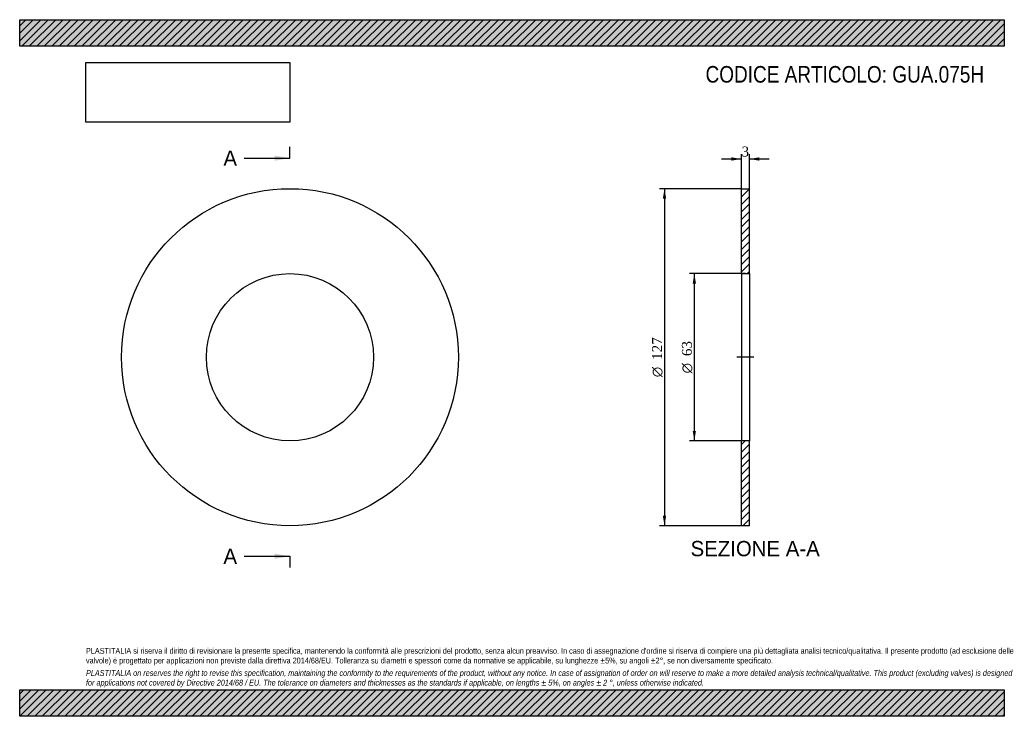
# Model space of a CAD drawing. Header units: millimetres. Extents: x 0 to 371, y 0 to 263.
import ezdxf
from ezdxf.enums import TextEntityAlignment as Align
from ezdxf.lldxf.tags import DXFTag

# ---------------------------------------------------------------- set-up
doc = ezdxf.new("R2010")
doc.units = ezdxf.units.MM
doc.header["$LTSCALE"] = 1.25
for name, color, linetype in [('Default', 7, 'Continuous'), ('DV2_Default', 7, 'Continuous'), ('GUA.075C', 7, 'Continuous')]:
    doc.layers.add(name, color=color, linetype=linetype)
doc.styles.add('SEACAD_Solid_Edge_ANSI', font='seans.ttf')
doc.styles.add('SEACAD_Solid_Edge_ANSI1_Symbols', font='semeca1.ttf')
doc.styles.add('SEACAD_Times_New_Roman', font='times.ttf')
tags = doc.linetypes.add('CENTER2', pattern=[28.575, 19.05, -3.175, 3.175, -3.175]).pattern_tags.tags
tags[10:11] = [DXFTag(74, 4), DXFTag(75, 0), DXFTag(340, '0'), DXFTag(46, 0.0), DXFTag(50, 0.0), DXFTag(44, 0.0), DXFTag(45, 0.0)]
tags[8:9] = [DXFTag(74, 4), DXFTag(75, 0), DXFTag(340, '0'), DXFTag(46, 0.0), DXFTag(50, 0.0), DXFTag(44, 0.0), DXFTag(45, 0.0)]
tags[6:7] = [DXFTag(74, 4), DXFTag(75, 0), DXFTag(340, '0'), DXFTag(46, 0.0), DXFTag(50, 0.0), DXFTag(44, 0.0), DXFTag(45, 0.0)]
tags[4:5] = [DXFTag(74, 4), DXFTag(75, 0), DXFTag(340, '0'), DXFTag(46, 0.0), DXFTag(50, 0.0), DXFTag(44, 0.0), DXFTag(45, 0.0)]
doc.dimstyles.new('ANSImm', dxfattribs={"dimtxt": 3.75, "dimasz": 3.75, "dimexe": 1.875, "dimexo": 0, "dimgap": 0.9375, "dimtad": 1, "dimdsep": 46, "dimtxsty": 'SEACAD_Times_New_Roman', "dimblk1": '_SE_FILLED', "dimblk2": '_SE_FILLED', "dimsah": 1, "dimcen": 1.875, "dimazin": 0, "dimtfac": 0.85, "dimtdec": 3, "dimtofl": 0, "dimtmove": 0, "dimatfit": 3, "dimfxl": 1, "dimarcsym": 0})
picture_1 = doc.add_image_def('image1.jpg', size_in_pixel=(4302, 1260))

# ---------------------------------------------------------------- blocks, each defined once
blk = doc.blocks.new('SE')
at = {"layer": 'GUA.075C', "color": 7, "linetype": 'Continuous'}
for radius in [63.5, 31.5]:
    blk.add_circle((101.89, 135.32), radius, dxfattribs=at)
blk = doc.blocks.new('SE2')
at = {"color": 7, "linetype": 'Continuous', "style": 'SEACAD_Solid_Edge_ANSI'}
blk.add_text('A', height=5.75, dxfattribs=at).set_placement((76.82, 213.2), align=Align.TOP_LEFT)
blk = doc.blocks.new('SE3')
at = {"color": 7, "linetype": 'Continuous', "style": 'SEACAD_Solid_Edge_ANSI'}
blk.add_text('A', height=5.75, dxfattribs=at).set_placement((76.82, 63.2), align=Align.TOP_LEFT)
blk = doc.blocks.new('SEANNOT_GROUP')
at = {"linetype": 'Continuous'}
blk.add_hatch(color=7, dxfattribs=at).paths.add_polyline_path([(96.14, 209.36), (101.89, 210.32), (96.14, 211.28)])
at = {"color": 7, "linetype": 'Continuous'}
blk.add_lwpolyline([(84.64, 210.32), (101.89, 210.32)], dxfattribs=at)
blk = doc.blocks.new('SEANNOT_GROUP1')
at = {"linetype": 'Continuous'}
blk.add_hatch(color=7, dxfattribs=at).paths.add_polyline_path([(96.14, 59.36), (101.89, 60.32), (96.14, 61.28)])
at = {"color": 7, "linetype": 'Continuous'}
blk.add_lwpolyline([(84.64, 60.32), (101.89, 60.32)], dxfattribs=at)
blk = doc.blocks.new('SE1')
at = {"layer": 'Default', "color": 7, "linetype": 'CENTER2'}
for p, q in [((101.89, 210.32), (101.89, 214.63)), ((101.89, 60.32), (101.89, 56.01))]:
    blk.add_line(p, q, dxfattribs=at)
at = {"layer": 'Default', "color": 7, "linetype": 'CENTER2', "const_width": 0.0001}
blk.add_lwpolyline([(101.89, 210.32), (101.89, 60.32)], dxfattribs=at)
at = {"layer": 'Default'}
for name in ['SE2', 'SEANNOT_GROUP', 'SE3', 'SEANNOT_GROUP1']:
    blk.add_blockref(name, (0, 0), dxfattribs=at)
blk = doc.blocks.new('SE4')
at = {"layer": 'GUA.075C', "linetype": 'Continuous'}
h = blk.add_hatch(dxfattribs=at)
h.set_pattern_fill('LINE', scale=0.62992, angle=45, style=0)
h.paths.add_polyline_path([(275.12, 166.82), (275.12, 198.82), (272.12, 198.82), (272.12, 166.82)])
h = blk.add_hatch(dxfattribs=at)
h.set_pattern_fill('LINE', scale=0.62992, angle=45, style=0)
h.paths.add_polyline_path([(275.12, 71.82), (275.12, 103.82), (272.12, 103.82), (272.12, 71.82)])
at = {"layer": 'DV2_Default', "color": 7, "linetype": 'CENTER2'}
blk.add_line((276.87, 135.32), (270.37, 135.32), dxfattribs=at)
at = {"layer": 'GUA.075C', "color": 7, "linetype": 'Continuous'}
for p, q in [((272.12, 166.82), (272.12, 198.82)), ((272.12, 198.82), (275.12, 198.82)), ((275.12, 166.82), (275.12, 198.82)), ((272.12, 166.82), (272.12, 103.82)), ((272.12, 166.82), (275.12, 166.82)), ((275.12, 166.82), (275.12, 103.82)), ((272.12, 71.82), (272.12, 103.82)), ((275.12, 103.82), (272.12, 103.82)), ((275.12, 71.82), (275.12, 103.82)), ((275.12, 71.82), (272.12, 71.82))]:
    blk.add_line(p, q, dxfattribs=at)
blk = doc.blocks.new('DMBLK33')
at = {"layer": 'Default', "linetype": 'Continuous'}
for points in [[(268.37, 210.64), (268.37, 209.39), (272.12, 210.01)], [(278.87, 210.64), (275.12, 210.01), (278.87, 209.39)]]:
    blk.add_hatch(color=7, dxfattribs=at).paths.add_polyline_path(points)
at = {"layer": 'Default', "color": 7, "linetype": 'Continuous'}
for p, q in [((272.12, 198.82), (272.12, 211.89)), ((275.12, 198.82), (275.12, 211.89)), ((264.62, 210.01), (272.12, 210.01)), ((275.12, 210.01), (282.62, 210.01))]:
    blk.add_line(p, q, dxfattribs=at)
at = {"layer": 'Default', "color": 7, "linetype": 'Continuous', "style": 'SEACAD_Times_New_Roman'}
blk.add_text('3', height=3.75, dxfattribs=at).set_placement((272.19, 214.7), align=Align.TOP_LEFT)
blk = doc.blocks.new('_SE_FILLED')
at = {"color": 0}
blk.add_line((0, 0), (-1, 0), dxfattribs=at)
blk.add_solid([(0, 0), (-1, -0.1665), (-1, 0.1665), (0, 0)], dxfattribs=at)
blk = doc.blocks.new('GDimGGroup')
at = {"layer": 'Default', "linetype": 'Continuous'}
for points in [[(253.75, 163.07), (255, 163.07), (254.37, 166.82)], [(253.75, 107.57), (254.37, 103.82), (255, 107.57)]]:
    blk.add_hatch(color=7, dxfattribs=at).paths.add_polyline_path(points)
at = {"layer": 'Default', "color": 7, "linetype": 'Continuous'}
for p, q in [((273.62, 166.82), (252.5, 166.82)), ((254.37, 166.82), (254.37, 103.82)), ((273.62, 103.82), (252.5, 103.82))]:
    blk.add_line(p, q, dxfattribs=at)
for s, style, p in [('63', 'SEACAD_Times_New_Roman', (249.69, 135.74)), ('O', 'SEACAD_Solid_Edge_ANSI1_Symbols', (249.69, 129.22))]:
    blk.add_text(s, height=3.75, rotation=90, dxfattribs=dict(at, style=style)).set_placement(p, align=Align.TOP_LEFT)
blk = doc.blocks.new('GDimGGroup1')
at = {"layer": 'Default', "linetype": 'Continuous'}
for points in [[(242.5, 195.07), (243.75, 195.07), (243.12, 198.82)], [(242.5, 75.57), (243.12, 71.82), (243.75, 75.57)]]:
    blk.add_hatch(color=7, dxfattribs=at).paths.add_polyline_path(points)
at = {"layer": 'Default', "color": 7, "linetype": 'Continuous'}
for p, q in [((272.12, 198.82), (241.25, 198.82)), ((243.12, 198.82), (243.12, 71.82)), ((272.12, 71.82), (241.25, 71.82))]:
    blk.add_line(p, q, dxfattribs=at)
for s, style, p in [('127', 'SEACAD_Times_New_Roman', (238.44, 134.32)), ('O', 'SEACAD_Solid_Edge_ANSI1_Symbols', (238.44, 127.79))]:
    blk.add_text(s, height=3.75, rotation=90, dxfattribs=dict(at, style=style)).set_placement(p, align=Align.TOP_LEFT)

msp = doc.modelspace()

# ---------------------------------------------------------------- hatches: boundary and pattern name
at = {"layer": 'Default', "linetype": 'Continuous'}
h = msp.add_hatch(dxfattribs=at)
h.set_pattern_fill('LINE', scale=0.62992, angle=45, style=0)
h.paths.add_polyline_path([(371.25, 252.5), (371.25, 262.5), (0, 262.5), (0, 252.5)])
for points in [[(371.25, 252.5), (371.25, 262.5), (0, 262.5), (0, 252.5)], [(371.25, 0), (371.25, 10), (0, 10), (0, 0)]]:
    msp.add_hatch(color=7, dxfattribs=at).paths.add_polyline_path(points)
h = msp.add_hatch(dxfattribs=at)
h.set_pattern_fill('LINE', scale=0.62992, angle=45, style=0)
h.paths.add_polyline_path([(371.25, 0), (371.25, 10), (0, 10), (0, 0)])

# ---------------------------------------------------------------- linework, layer by layer
at = {"layer": 'Default', "color": 7, "linetype": 'Continuous'}
for p, q in [((0, 262.5), (371.25, 262.5)), ((0, 252.5), (0, 262.5)), ((371.25, 262.5), (371.25, 252.5)), ((371.25, 252.5), (0, 252.5)), ((0, 10), (371.25, 10)), ((0, 0), (0, 10)), ((371.25, 10), (371.25, 0)), ((371.25, 0), (0, 0))]:
    msp.add_line(p, q, dxfattribs=at)

# ---------------------------------------------------------------- block references
at = {"layer": 'Default'}
for name in ['SE1', 'SE', 'GDimGGroup1', 'SE4', 'GDimGGroup']:
    msp.add_blockref(name, (0, 0), dxfattribs=at)

# ---------------------------------------------------------------- texts
at = {"layer": 'Default', "color": 7, "linetype": 'Continuous', "style": 'SEACAD_Solid_Edge_ANSI'}
msp.add_text('SEZIONE A-A', height=5.75, dxfattribs=at).set_placement((252.956, 66.072), align=Align.TOP_LEFT)
at = {"layer": 'Default', "attachment_point": 1}
for s, insert, char_height, width in [('{\\fArial Narrow|b0||i0||c0|p34;\\C7;\\H6.25;\\W1.;CODICE ARTICOLO: GUA.075H}', (258.602, 245.042), 6.25, 106.17313), ("{\\fArial Narrow|b0||i0||c0|p34;\\C7;\\H2.1875;\\W1.;PLASTITALIA si riserva il diritto di revisionare la presente specifica, mantenendo la conformità alle prescrizioni del prodotto, senza alcun preavviso. In caso di assegnazione d'ordine si riserva di compiere una più dettagliata analisi tecnico/qualitativa. Il presente prodotto (ad esclusione delle \\P}{\\fArial Narrow|b0||i0||c0|p34;\\C7;\\H2.1875;\\W1.;valvole) è progettato per applicazioni non previste dalla direttiva 2014/68/EU. Tolleranza su diametri e spessori come da normative se applicabile, su lunghezze ±5%, su angoli ±2°, se non diversamente specificato.\\P}{\\fArial Narrow|b0||i0||c0|p34;\\C7;\\H0.625;\\W1.;   \\P}{\\fArial Narrow|b0||i1||c0|p34;\\C7;\\H2.1875;\\W1.;PLASTITALIA on reserves the right to revise this specification, maintaining the conformity to the requirements of the product, without any notice. In case of assignation of order on will reserve to make a more detailed analysis technical/qualitative. This product (excluding valves) is designed \\P}{\\fArial Narrow|b0||i1||c0|p34;\\C7;\\H2.1875;\\W1.;for applications not covered by Directive 2014/68 / EU. The tolerance on diameters and thicknesses as the standards if applicable, on lengths ± 5%, on angles ± 2 °, unless otherwise indicated.\\P}", (25, 25.753), 2.1875, 321.25)]:
    msp.add_mtext(s, dxfattribs=dict(at, insert=insert, char_height=char_height, width=width))

# ---------------------------------------------------------------- dimensions: what is measured, and where the dimension line sits
at = {"layer": 'Default', "color": 7, "linetype": 'Continuous'}
dim = msp.add_linear_dim(base=(272.116, 210.013), p1=(272.116, 198.822), p2=(275.116, 198.822), angle=0, text='\\A1;<>', dimstyle='ANSImm', dxfattribs=at)
dim.commit()
dim.dimension.update_dxf_attribs({"geometry": 'DMBLK33', "text_midpoint": (273.616, 210.013), "dimtype": 161})

# ---------------------------------------------------------------- pictures from other files: only their frames are drawn
image = msp.add_image(picture_1, insert=(25, 223.879), size_in_units=(76.821, 22.5))
image.dxf.flags = 7

doc.saveas('drawing.dxf')
